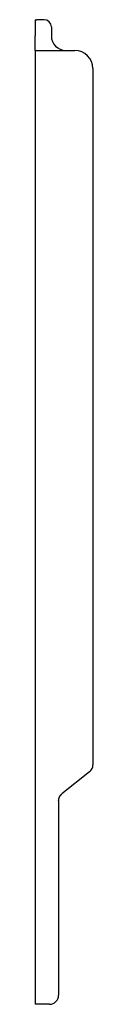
# Model space of a CAD drawing. Header units: millimetres. Extents: x 4064.035 to 4064.067, y 1889.555 to 1890.1.
import ezdxf

# ---------------------------------------------------------------- set-up
doc = ezdxf.new("R2010")
doc.units = ezdxf.units.MM
doc.layers.add('SANINDUSA', color=3, linetype='Continuous')

msp = doc.modelspace()

# ---------------------------------------------------------------- linework, layer by layer
at = {"layer": 'SANINDUSA'}
for p, q in [((4064.034569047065, 1890.099615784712), (4064.035569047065, 1890.099615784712)), ((4064.034569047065, 1890.099615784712), (4064.034569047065, 1890.095615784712)), ((4064.039569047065, 1890.099615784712), (4064.035569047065, 1890.099615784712)), ((4064.034569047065, 1890.095615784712), (4064.034569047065, 1890.090615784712)), ((4064.043569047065, 1890.095615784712), (4064.043569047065, 1890.090615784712)), ((4064.034569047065, 1890.082615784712), (4064.034569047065, 1890.090615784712)), ((4064.034569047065, 1890.082615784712), (4064.056569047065, 1890.082615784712)), ((4064.034569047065, 1890.082615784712), (4064.034569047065, 1890.072615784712)), ((4064.034569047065, 1890.072615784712), (4064.034569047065, 1889.559615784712)), ((4064.066569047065, 1890.072615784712), (4064.066569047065, 1889.720335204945)), ((4064.066569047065, 1889.720335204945), (4064.066569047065, 1889.687224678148)), ((4064.06469377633, 1889.683321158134), (4064.049445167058, 1889.671116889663)), ((4064.047569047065, 1889.667212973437), (4064.047569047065, 1889.559615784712)), ((4064.034569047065, 1889.559615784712), (4064.034569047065, 1889.554615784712)), ((4064.042569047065, 1889.554615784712), (4064.034569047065, 1889.554615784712))]:
    msp.add_line(p, q, dxfattribs=at)
for centre, radius, start, end in [((4064.039569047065, 1890.095615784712), 0.004, 0, 90), ((4064.051569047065, 1890.090615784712), 0.007999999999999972, 180, 270), ((4064.056569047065, 1890.072615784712), 0.01, 0, 90), ((4064.061569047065, 1889.687224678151), 0.004999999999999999, 308.6769278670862, 359.9999999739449), ((4064.042569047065, 1889.559615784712), 0.005, 270, 0)]:
    msp.add_arc(centre, radius, start, end, dxfattribs=at)
msp.add_open_spline([(4064.047569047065, 1889.667212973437), (4064.047831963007, 1889.668813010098), (4064.048575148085, 1889.670221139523), (4064.049445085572, 1889.671116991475)], degree=1, knots=[0, 0, 1.621493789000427, 3.213710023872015, 4.462446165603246, 4.462446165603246], dxfattribs=at)

doc.saveas('drawing.dxf')
